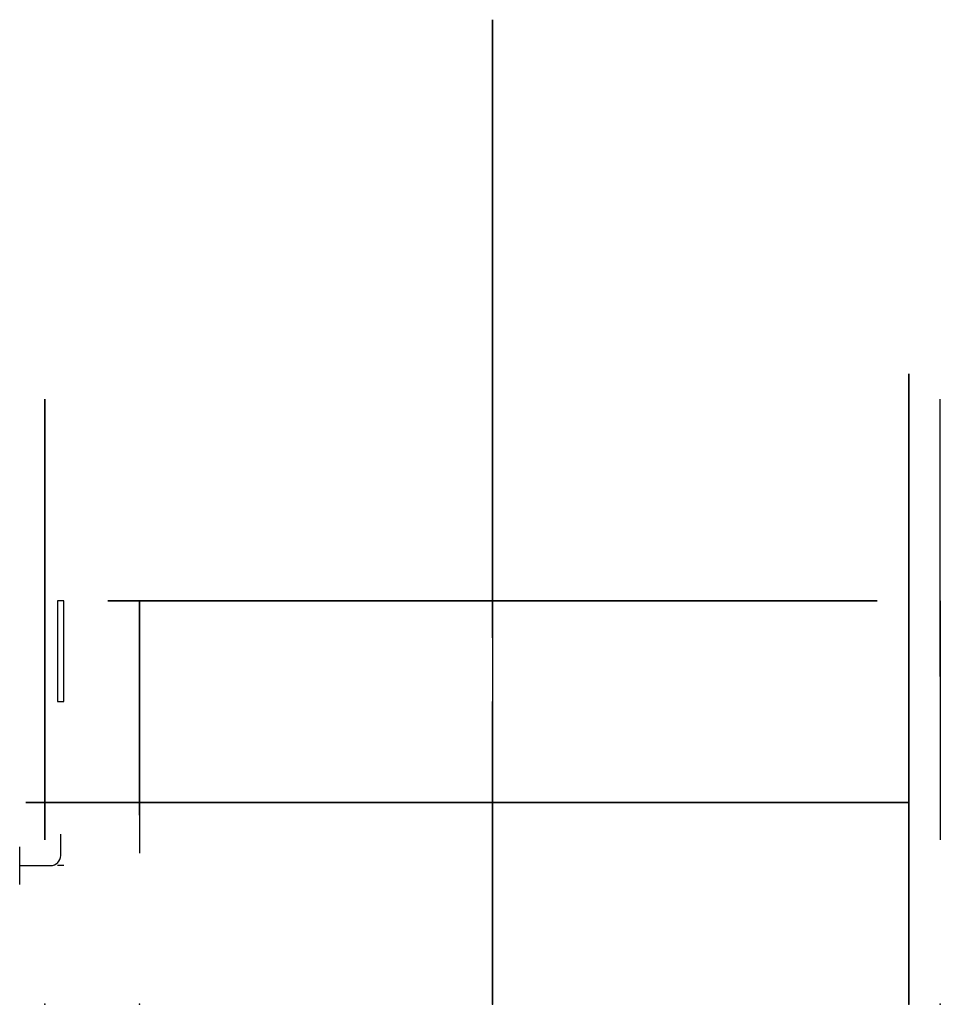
# Model space of a CAD drawing. Header units: centimetres. Extents: x -37.5 to 35.5, y 0 to 78.1.
import ezdxf

# ---------------------------------------------------------------- set-up
doc = ezdxf.new("R2010")
doc.units = ezdxf.units.CM
doc.header["$MEASUREMENT"] = 0
for name, color, linetype in [('VincentSheppard_DovileSunloungerWithoutArms v1_Sketch1', 7, 'Continuous'), ('VincentSheppard_DovileSunloungerWithoutArms v1_Sketch10', 7, 'Continuous'), ('VincentSheppard_DovileSunloungerWithoutArms v1_Sketch11', 7, 'Continuous'), ('VincentSheppard_DovileSunloungerWithoutArms v1_Sketch12', 7, 'Continuous'), ('VincentSheppard_DovileSunloungerWithoutArms v1_Sketch13', 7, 'Continuous'), ('VincentSheppard_DovileSunloungerWithoutArms v1_Sketch14', 7, 'Continuous'), ('VincentSheppard_DovileSunloungerWithoutArms v1_Sketch2', 7, 'Continuous'), ('VincentSheppard_DovileSunloungerWithoutArms v1_Sketch3', 7, 'Continuous'), ('VincentSheppard_DovileSunloungerWithoutArms v1_Sketch4', 7, 'Continuous'), ('VincentSheppard_DovileSunloungerWithoutArms v1_Sketch5', 7, 'Continuous'), ('VincentSheppard_DovileSunloungerWithoutArms v1_Sketch6', 7, 'Continuous'), ('VincentSheppard_DovileSunloungerWithoutArms v1_Sketch7', 7, 'Continuous'), ('VincentSheppard_DovileSunloungerWithoutArms v1_Sketch8', 7, 'Continuous'), ('VincentSheppard_DovileSunloungerWithoutArms v1_Sketch9', 7, 'Continuous')]:
    doc.layers.add(name, color=color, linetype=linetype)

msp = doc.modelspace()

# ---------------------------------------------------------------- linework, layer by layer
at = {"layer": 'VincentSheppard_DovileSunloungerWithoutArms v1_Sketch1'}
for p, q in [((0, 32, -180.441), (0, 32)), ((0, 32), (0, 0)), ((0, 32, -180.441), (0, 32, -5)), ((0, 32, -5), (0, 24, -5)), ((0, 32, -179.504), (0, 32, -181.378)), ((0, 25.316, -192), (0, 22.684, -192)), ((0, 0, -192), (0, 24, -192)), ((0, 24, -5), (0, 24, -186)), ((0, 16, -186), (0, 24, -186)), ((0, 24, -192), (0, 16, -192)), ((0, 16, -192), (0, 16, -186)), ((0, 0), (0, 0, -192))]:
    msp.add_line(p, q, dxfattribs=at)
msp.add_open_spline([(0, 32, -180.441), (0, 32, -181.003), (0, 31.961, -182.157), (0, 31.784, -183.97), (0, 31.3, -186.485), (0, 30.105, -189.404), (0, 28.396, -191.137), (0, 26.483, -191.843), (0, 24.882, -192), (0, 24, -192)], degree=5, dxfattribs=at)
msp.add_point((0, 0), dxfattribs=at)
at = {"layer": 'VincentSheppard_DovileSunloungerWithoutArms v1_Sketch10'}
for p, q in [((-34, 32, -10.758), (-34.5, 32, -10.758)), ((-34.5, 32, -10.758), (-34.5, 24, -10.758)), ((-34, 24, -10.758), (-34, 32, -10.758)), ((-34.5, 24, -10.758), (-34, 24, -10.758)), ((-34.25, 11.8, -10.758), (-34.25, 13.5, -10.758)), ((-37.5, 9.5, -10.758), (-37.5, 12.5, -10.758)), ((-37.5, 11, -10.758), (-35.05, 11, -10.758)), ((-34, 11, -10.758), (-34.5, 11, -10.758))]:
    msp.add_line(p, q, dxfattribs=at)
msp.add_arc((-35.05, 11.8, -10.758), 0.8, 270, 360, dxfattribs=at)
msp.add_point((0, 0, -10.758), dxfattribs=at)
at = {"layer": 'VincentSheppard_DovileSunloungerWithoutArms v1_Sketch11'}
for p, q in [((0, 31.414, -55.586), (0, 78.078, 3.13)), ((0, 78.078, 3.13), (0, 31.414, -55.586)), ((0, 75.729, 4.996), (0, 78.078, 3.13)), ((0, 29.066, -53.719), (0, 75.729, 4.996)), ((0, 31.414, -55.586), (0, 31.414, -130.586)), ((0, 31.414, -55.586), (0, 29.066, -53.719))]:
    msp.add_line(p, q, dxfattribs=at)
at = {"layer": 'VincentSheppard_DovileSunloungerWithoutArms v1_Sketch11', "extrusion": (1, 0, 0)}
msp.add_arc((30, -57), 2, 0, 90, dxfattribs=at)
at = {"layer": 'VincentSheppard_DovileSunloungerWithoutArms v1_Sketch11'}
msp.add_point((0, 0), dxfattribs=at)
at = {"layer": 'VincentSheppard_DovileSunloungerWithoutArms v1_Sketch12'}
for p, q in [((-30.5, 32, -12), (30.5, 32, -12)), ((30.5, 32, -180.441), (-30.5, 32, -180.441)), ((-30.5, 32, -180.441), (-30.5, 32, -12)), ((28, 32, -55), (-28, 32, -55)), ((-28, 32, -55), (-28, 32, 55)), ((-28, 32, 55), (28, 32, 55)), ((28, 32, -55), (-28, 32, 55)), ((-28, 32, -55), (28, 32, 55)), ((28, 32, 55), (28, 32, -55)), ((30.5, 32, -12), (30.5, 32, -180.441))]:
    msp.add_line(p, q, dxfattribs=at)
msp.add_point((0, 32), dxfattribs=at)
msp.add_point((0, 32), dxfattribs=at)
at = {"layer": 'VincentSheppard_DovileSunloungerWithoutArms v1_Sketch13'}
for p, q in [((-28, 24, -55), (-28, 32, -55)), ((-28, 32, -55), (-28, 32, -12)), ((-28, 15, -13), (-28, 32, -13)), ((-28, 32, -13), (-28, 32, -10)), ((-28, 32, -10), (-28, 15, -10)), ((-28, 30, -10), (-28, 26, -10)), ((-28, 24.007, -10), (-28, 11.986, -10)), ((-28, 24, -12), (-28, 24, -55)), ((-28, 15, -10), (-28, 15, -13))]:
    msp.add_line(p, q, dxfattribs=at)
at = {"layer": 'VincentSheppard_DovileSunloungerWithoutArms v1_Sketch13', "extrusion": (1, 0, 0)}
for centre, start, end in [((30, -12, -28), 0, 90), ((26, -12, -28), 90, 180)]:
    msp.add_arc(centre, 2, start, end, dxfattribs=at)
at = {"layer": 'VincentSheppard_DovileSunloungerWithoutArms v1_Sketch13'}
msp.add_point((-28, 0), dxfattribs=at)
at = {"layer": 'VincentSheppard_DovileSunloungerWithoutArms v1_Sketch14'}
for p, q in [((-30.5, 32, -12), (30.5, 32, -12)), ((30.5, 32, -180.441), (-30.5, 32, -180.441)), ((-30.5, 32, -180.441), (-30.5, 32, -12)), ((-30.5, 32, -10), (30.5, 32, -10)), ((-28, 32, -13), (-28, 32, -55)), ((-28, 32, -55), (28, 32, -55)), ((28, 32, -13), (-28, 32, -13)), ((28, 32, -13), (-28, 32, -13)), ((-28, 32, -13), (-28, 32, -10)), ((-28, 32, -10), (28, 32, -10)), ((28, 32, -55), (28, 32, -13)), ((28, 32, -10), (28, 32, -13)), ((30.5, 32, -12), (30.5, 32, -180.441))]:
    msp.add_line(p, q, dxfattribs=at)
msp.add_point((0, 32), dxfattribs=at)
at = {"layer": 'VincentSheppard_DovileSunloungerWithoutArms v1_Sketch2'}
for p, q in [((-33, 16, -188.5), (-33, 16, -189.5)), ((-30.5, 16, -192), (30.5, 16, -192)), ((30.5, 16, -186), (-30.5, 16, -186)), ((33, 16, -189.5), (33, 16, -188.5))]:
    msp.add_line(p, q, dxfattribs=at)
at = {"layer": 'VincentSheppard_DovileSunloungerWithoutArms v1_Sketch2', "extrusion": (0, -1, 0)}
msp.add_circle((-35, -189, -16), 2, dxfattribs=at)
for centre, start, end in [((-30.5, -188.5, -16), 90, 180), ((-30.5, -189.5, -16), 180, 270), ((30.5, -189.5, -16), 270, 360), ((30.5, -188.5, -16), 0, 90)]:
    msp.add_arc(centre, 2.5, start, end, dxfattribs=at)
at = {"layer": 'VincentSheppard_DovileSunloungerWithoutArms v1_Sketch2'}
msp.add_point((0, 16), dxfattribs=at)
at = {"layer": 'VincentSheppard_DovileSunloungerWithoutArms v1_Sketch3'}
for p, q in [((33, 29.5, -180.441), (33, 29.5, -5)), ((33, 29.5, -5), (33, 26.5, -5)), ((33, 26.5, -5), (33, 26.5, -184)), ((33, 17, -189.5), (33, 24, -189.5)), ((33, 22, -188.5), (33, 17, -188.5)), ((33, 19, -11), (33, 19.5, -11)), ((33, 19.5, -11), (33, 19, -11)), ((33, 19.5, -11), (33, 2, -11)), ((33, 17, -188.5), (33, 17, -189.5)), ((33, 0), (33, 11)), ((33, 11), (33, 11, -11)), ((33, 11, -20), (33, 11, -2.5)), ((33, 0), (33, 0, -192))]:
    msp.add_line(p, q, dxfattribs=at)
at = {"layer": 'VincentSheppard_DovileSunloungerWithoutArms v1_Sketch3', "extrusion": (1, 0, 0)}
for radius in [11, 9.5, 8]:
    msp.add_circle((11, -11, 33), radius, dxfattribs=at)
msp.add_arc((22, -184, 33), 4.5, 270, 0, dxfattribs=at)
at = {"layer": 'VincentSheppard_DovileSunloungerWithoutArms v1_Sketch3'}
msp.add_open_spline([(33, 29.5, -180.441), (33, 29.5, -180.643), (33, 29.497, -180.846), (33, 29.471, -181.612), (33, 29.428, -182.175), (33, 29.312, -183.153), (33, 29.25, -183.569), (33, 29.097, -184.398), (33, 29.006, -184.811), (33, 28.824, -185.494), (33, 28.742, -185.766), (33, 28.558, -186.304), (33, 28.455, -186.571), (33, 28.219, -187.098), (33, 28.085, -187.359), (33, 27.855, -187.733), (33, 27.772, -187.857), (33, 27.556, -188.146), (33, 27.417, -188.308), (33, 27.108, -188.606), (33, 26.938, -188.742), (33, 26.573, -188.976), (33, 26.378, -189.074), (33, 26.005, -189.222), (33, 25.828, -189.277), (33, 25.469, -189.367), (33, 25.287, -189.401), (33, 24.739, -189.48), (33, 24.37, -189.5), (33, 24, -189.5)], degree=3, knots=[-12.01514, -12.01514, -12.01514, -12.01514, -11.407352, -11.407352, -9.714935, -9.714935, -8.453308, -8.453308, -7.185417, -7.185417, -6.333338, -6.333338, -5.476637, -5.476637, -4.600943, -4.600943, -4.155844, -4.155844, -3.517386, -3.517386, -2.86765, -2.86765, -2.217909, -2.217909, -1.663433, -1.663433, -1.108957, -1.108957, 0, 0, 0, 0], dxfattribs=at)
msp.add_point((33, 0), dxfattribs=at)
at = {"layer": 'VincentSheppard_DovileSunloungerWithoutArms v1_Sketch4'}
for p, q in [((33, 29.5, -180.441), (33, 29.5, -5)), ((33, 29.5, -5), (33, 26.5, -5)), ((33, 26.5, -5), (33, 26.5, -184)), ((33, 17, -189.5), (33, 24, -189.5)), ((33, 22, -188.5), (33, 17, -188.5)), ((33, 17, -188.5), (33, 17, -189.5))]:
    msp.add_line(p, q, dxfattribs=at)
at = {"layer": 'VincentSheppard_DovileSunloungerWithoutArms v1_Sketch4', "extrusion": (1, 0, 0)}
msp.add_arc((22, -184, 33), 4.5, 270, 0, dxfattribs=at)
at = {"layer": 'VincentSheppard_DovileSunloungerWithoutArms v1_Sketch4'}
msp.add_open_spline([(33, 29.5, -180.441), (33, 29.5, -180.643), (33, 29.497, -180.846), (33, 29.471, -181.612), (33, 29.428, -182.175), (33, 29.312, -183.153), (33, 29.25, -183.569), (33, 29.097, -184.398), (33, 29.006, -184.811), (33, 28.824, -185.494), (33, 28.742, -185.766), (33, 28.558, -186.304), (33, 28.455, -186.571), (33, 28.219, -187.098), (33, 28.085, -187.359), (33, 27.855, -187.733), (33, 27.772, -187.857), (33, 27.556, -188.146), (33, 27.417, -188.308), (33, 27.108, -188.606), (33, 26.938, -188.742), (33, 26.573, -188.976), (33, 26.378, -189.074), (33, 26.005, -189.222), (33, 25.828, -189.277), (33, 25.469, -189.367), (33, 25.287, -189.401), (33, 24.739, -189.48), (33, 24.37, -189.5), (33, 24, -189.5)], degree=3, knots=[-12.01514, -12.01514, -12.01514, -12.01514, -11.407352, -11.407352, -9.714935, -9.714935, -8.453308, -8.453308, -7.185417, -7.185417, -6.333338, -6.333338, -5.476637, -5.476637, -4.600943, -4.600943, -4.155844, -4.155844, -3.517386, -3.517386, -2.86765, -2.86765, -2.217909, -2.217909, -1.663433, -1.663433, -1.108957, -1.108957, 0, 0, 0, 0], dxfattribs=at)
msp.add_point((33, 0), dxfattribs=at)
at = {"layer": 'VincentSheppard_DovileSunloungerWithoutArms v1_Sketch5'}
msp.add_point((33, 0), dxfattribs=at)
at = {"layer": 'VincentSheppard_DovileSunloungerWithoutArms v1_Sketch6'}
for p, q in [((33, 24, -90.758), (33, 50, -90.758)), ((33, 50, -90.758), (33, 50, -10.758)), ((33, 50, -10.758), (33, 24, -10.758)), ((33, 50, -82.598), (33, 50, -98.918)), ((33, 29.156, -10.758), (33, 34.844, -10.758)), ((33, 24, -10.758), (33, 24, -90.758)), ((33, 24, -5), (33, 24, -186)), ((33, 24, -32.571), (33, 24, -26.187)), ((33, 11, -11), (33, 24, -10.758)), ((33, 24, -29.379), (33, 24, -90.758)), ((33, 11, -14), (33, 11, -11))]:
    msp.add_line(p, q, dxfattribs=at)
for points in [[(33, 32, -10.758), (33, 33.551, -10.758), (33, 36.446, -11.936), (33, 40.172, -17.234), (33, 44.045, -30.184), (33, 47.46, -51.48), (33, 49.178, -68.93), (33, 49.851, -80.606), (33, 50, -87.519), (33, 50, -90.758)], [(33, 24, -29.379), (33, 24, -28.63), (33, 23.848, -27.17), (33, 23.166, -25.098), (33, 21.471, -22.538), (33, 18.483, -19.562), (33, 15.666, -17.292), (33, 13.392, -15.631), (33, 11.808, -14.541), (33, 11, -14)]]:
    msp.add_open_spline(points, degree=5, dxfattribs=at)
for p in [(33, 24, -28.379), (33, 11, -11), (33, 0)]:
    msp.add_point(p, dxfattribs=at)
at = {"layer": 'VincentSheppard_DovileSunloungerWithoutArms v1_Sketch7'}
for p, q in [((35.5, 26, -88.758), (35.5, 47.989, -88.758)), ((35.5, 32, -12.758), (35.5, 24.019, -12.758)), ((35.5, 26, -29.379), (35.5, 26, -88.758)), ((35.5, 24.019, -12.758), (35.5, 13.034, -12.963))]:
    msp.add_line(p, q, dxfattribs=at)
for points, knots in [([(35.5, 32, -12.758), (35.5, 32.053, -12.758), (35.5, 32.108, -12.76), (35.5, 32.216, -12.765), (35.5, 32.269, -12.77), (35.5, 32.439, -12.788), (35.5, 32.556, -12.808), (35.5, 32.788, -12.862), (35.5, 32.901, -12.896), (35.5, 33.123, -12.977), (35.5, 33.232, -13.023), (35.5, 33.617, -13.21), (35.5, 33.877, -13.381), (35.5, 34.364, -13.762), (35.5, 34.592, -13.973), (35.5, 35.163, -14.567), (35.5, 35.483, -14.97), (35.5, 36.077, -15.808), (35.5, 36.35, -16.244), (35.5, 37.119, -17.582), (35.5, 37.563, -18.511), (35.5, 38.312, -20.253), (35.5, 38.625, -21.063), (35.5, 39.213, -22.696), (35.5, 39.486, -23.521), (35.5, 40.26, -26.007), (35.5, 40.716, -27.681), (35.5, 41.532, -30.967), (35.5, 41.896, -32.578), (35.5, 42.573, -35.813), (35.5, 42.887, -37.436), (35.5, 43.592, -41.328), (35.5, 43.966, -43.6), (35.5, 44.656, -48.152), (35.5, 44.973, -50.431), (35.5, 45.742, -56.411), (35.5, 46.157, -60.114), (35.5, 46.92, -67.96), (35.5, 47.256, -72.106), (35.5, 47.639, -78.343), (35.5, 47.746, -80.424), (35.5, 47.91, -84.591), (35.5, 47.966, -86.676), (35.5, 47.989, -88.758)], [-79.740915, -79.740915, -79.740915, -79.740915, -79.581458, -79.581458, -79.422, -79.422, -79.062378, -79.062378, -78.707776, -78.707776, -78.353174, -78.353174, -77.424936, -77.424936, -76.496697, -76.496697, -74.953128, -74.953128, -73.409559, -73.409559, -70.322416, -70.322416, -67.72082, -67.72082, -65.119224, -65.119224, -59.916028, -59.916028, -54.950142, -54.950142, -49.984257, -49.984257, -43.08503, -43.08503, -36.185803, -36.185803, -24.992131, -24.992131, -12.496065, -12.496065, -6.248033, -6.248033, 0, 0, 0, 0]), ([(35.5, 26, -29.379), (35.5, 26, -28.817), (35.5, 25.957, -28.254), (35.5, 25.784, -27.142), (35.5, 25.653, -26.593), (35.5, 25.198, -25.166), (35.5, 24.802, -24.312), (35.5, 23.856, -22.701), (35.5, 23.308, -21.942), (35.5, 22.068, -20.439), (35.5, 21.367, -19.701), (35.5, 19.956, -18.338), (35.5, 19.249, -17.71), (35.5, 17.802, -16.492), (35.5, 17.062, -15.904), (35.5, 15.292, -14.552), (35.5, 14.251, -13.802), (35.5, 13.142, -13.037), (35.5, 13.088, -13), (35.5, 13.034, -12.963)], [-22.85895, -22.85895, -22.85895, -22.85895, -21.171556, -21.171556, -19.484163, -19.484163, -16.677993, -16.677993, -13.878403, -13.878403, -10.831192, -10.831192, -7.993839, -7.993839, -5.15649, -5.15649, -1.311283, -1.311283, -1.114183, -1.114183, -1.114183, -1.114183])]:
    msp.add_open_spline(points, degree=3, knots=knots, dxfattribs=at)
msp.add_point((35.5, 0), dxfattribs=at)
at = {"layer": 'VincentSheppard_DovileSunloungerWithoutArms v1_Sketch8'}
for p, q in [((-35.5, 47.989, -88.758), (-35.5, 26, -88.758)), ((-35.5, 24.019, -12.758), (-35.5, 32, -12.758)), ((-35.5, 26, -88.758), (-35.5, 26, -29.379)), ((-35.5, 13.034, -12.963), (-35.5, 24.019, -12.758))]:
    msp.add_line(p, q, dxfattribs=at)
for points, knots in [([(-35.5, 32, -12.758), (-35.5, 32.053, -12.758), (-35.5, 32.108, -12.76), (-35.5, 32.216, -12.765), (-35.5, 32.269, -12.77), (-35.5, 32.439, -12.788), (-35.5, 32.556, -12.808), (-35.5, 32.788, -12.862), (-35.5, 32.901, -12.896), (-35.5, 33.123, -12.977), (-35.5, 33.232, -13.023), (-35.5, 33.617, -13.21), (-35.5, 33.877, -13.381), (-35.5, 34.364, -13.762), (-35.5, 34.592, -13.973), (-35.5, 35.163, -14.567), (-35.5, 35.483, -14.97), (-35.5, 36.077, -15.808), (-35.5, 36.35, -16.244), (-35.5, 37.119, -17.582), (-35.5, 37.563, -18.511), (-35.5, 38.312, -20.253), (-35.5, 38.625, -21.063), (-35.5, 39.213, -22.696), (-35.5, 39.486, -23.521), (-35.5, 40.26, -26.007), (-35.5, 40.716, -27.681), (-35.5, 41.532, -30.967), (-35.5, 41.896, -32.578), (-35.5, 42.573, -35.813), (-35.5, 42.887, -37.436), (-35.5, 43.592, -41.328), (-35.5, 43.966, -43.6), (-35.5, 44.656, -48.152), (-35.5, 44.973, -50.431), (-35.5, 45.742, -56.411), (-35.5, 46.157, -60.114), (-35.5, 46.92, -67.96), (-35.5, 47.256, -72.106), (-35.5, 47.639, -78.343), (-35.5, 47.746, -80.424), (-35.5, 47.91, -84.591), (-35.5, 47.966, -86.676), (-35.5, 47.989, -88.758)], [-79.740915, -79.740915, -79.740915, -79.740915, -79.581458, -79.581458, -79.422, -79.422, -79.062378, -79.062378, -78.707776, -78.707776, -78.353174, -78.353174, -77.424936, -77.424936, -76.496697, -76.496697, -74.953128, -74.953128, -73.409559, -73.409559, -70.322416, -70.322416, -67.72082, -67.72082, -65.119224, -65.119224, -59.916028, -59.916028, -54.950142, -54.950142, -49.984257, -49.984257, -43.08503, -43.08503, -36.185803, -36.185803, -24.992131, -24.992131, -12.496065, -12.496065, -6.248033, -6.248033, 0, 0, 0, 0]), ([(-35.5, 26, -29.379), (-35.5, 26, -28.817), (-35.5, 25.957, -28.254), (-35.5, 25.784, -27.142), (-35.5, 25.653, -26.593), (-35.5, 25.198, -25.166), (-35.5, 24.802, -24.312), (-35.5, 23.856, -22.701), (-35.5, 23.308, -21.942), (-35.5, 22.068, -20.439), (-35.5, 21.367, -19.701), (-35.5, 19.956, -18.338), (-35.5, 19.249, -17.71), (-35.5, 17.802, -16.492), (-35.5, 17.062, -15.904), (-35.5, 15.292, -14.552), (-35.5, 14.251, -13.802), (-35.5, 13.142, -13.037), (-35.5, 13.088, -13), (-35.5, 13.034, -12.963)], [-22.85895, -22.85895, -22.85895, -22.85895, -21.171556, -21.171556, -19.484163, -19.484163, -16.677993, -16.677993, -13.878403, -13.878403, -10.831192, -10.831192, -7.993839, -7.993839, -5.15649, -5.15649, -1.311283, -1.311283, -1.114183, -1.114183, -1.114183, -1.114183])]:
    msp.add_open_spline(points, degree=3, knots=knots, dxfattribs=at)
msp.add_point((-35.5, 0), dxfattribs=at)
at = {"layer": 'VincentSheppard_DovileSunloungerWithoutArms v1_Sketch9'}
for p, q in [((-34, 32, -10.758), (-34.5, 32, -10.758)), ((-34.5, 32, -10.758), (-34.5, 24, -10.758)), ((-34, 24, -10.758), (-34, 32, -10.758)), ((-34.5, 24, -10.758), (-34, 24, -10.758))]:
    msp.add_line(p, q, dxfattribs=at)
msp.add_point((0, 0, -10.758), dxfattribs=at)

doc.saveas('drawing.dxf')
